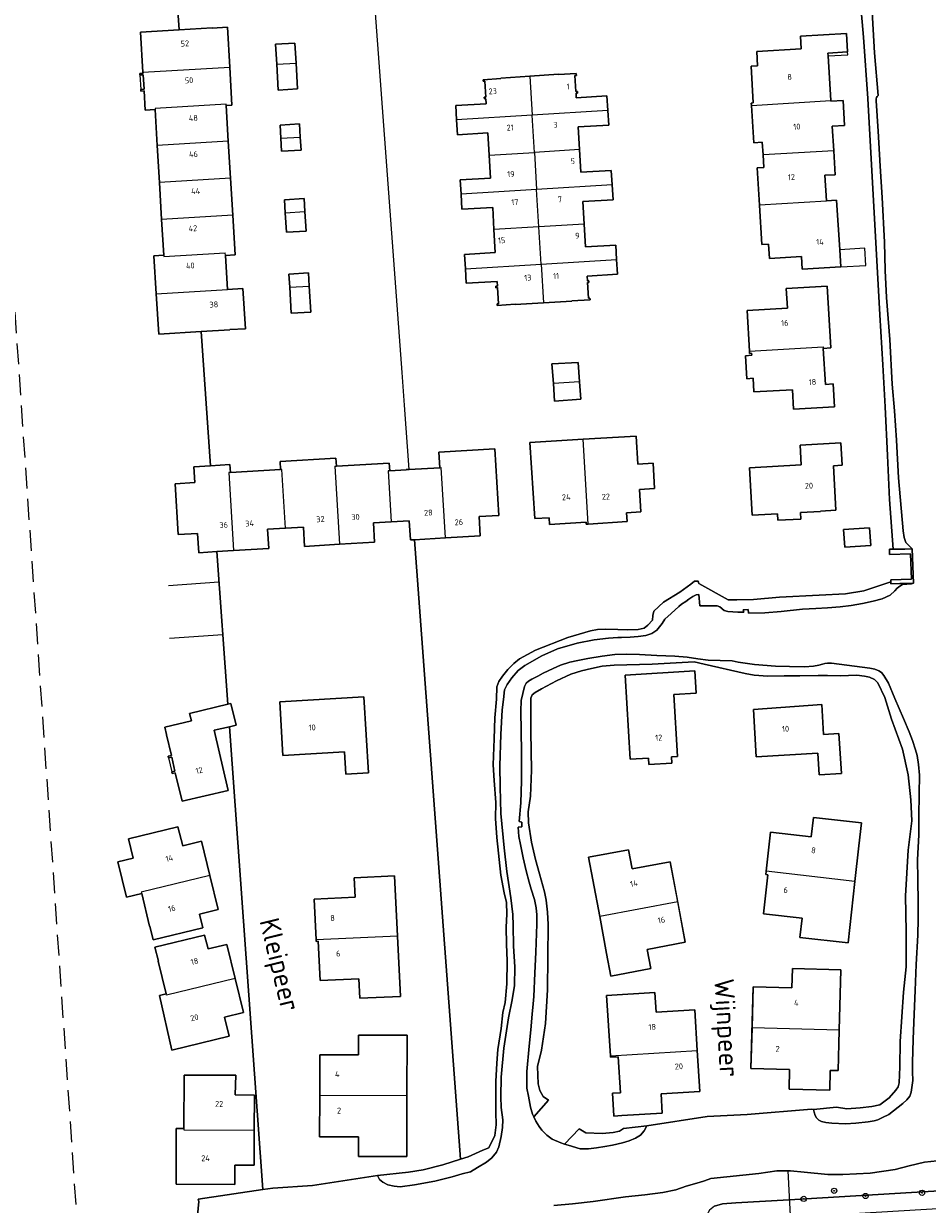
# Model space of a CAD drawing. Header units: metres. Extents: x 92650 to 117222, y 425801 to 461092.
# Tile 74 of 146: x 115171 to 115309, y 426640 to 426820. Entities that reach past the tile are written whole.
import ezdxf
from ezdxf.enums import TextEntityAlignment as Align

# ---------------------------------------------------------------- set-up
doc = ezdxf.new("R2010")
doc.units = ezdxf.units.M
doc.linetypes.add('DASHED', pattern=[19.05, 12.7, -6.35])
doc.layers.get('0').update_dxf_attribs({"color": 253, "linetype": 'CONTINUOUS', "lineweight": 15})
for name, color, linetype, lineweight in [('B-WE-GK-KADEMUUR-GV', 253, 'CONTINUOUS', 15), ('B-WE-GR-BOOM-S', 253, 'CONTINUOUS', 15), ('B-WE-GR-GRAS-GV', 253, 'CONTINUOUS', 15), ('B-WE-KW-KUNSTWERK_DUIKER-G', 253, 'CONTINUOUS', 15), ('B-WE-OG-BEBOUWING-GV', 253, 'CONTINUOUS', 15), ('B-WE-OG-BEBOUWING-T18', 253, 'CONTINUOUS', 15), ('B-WE-OG-BEBOUWING_LUIFEL-GV', 253, 'CONTINUOUS', 15), ('B-WE-OG-TERREIN_ERF-GV', 253, 'CONTINUOUS', 15), ('B-WE-OG-TERREIN_OEVER-GV', 253, 'CONTINUOUS', 15), ('B-WE-OG-TERREIN_ONBEGROEID_ZAND-GV', 253, 'CONTINUOUS', 15), ('B-WE-OG-TOPOGRAFIE-T18', 7, 'CONTINUOUS', 15), ('B-WE-OG-WATER_SLOOT-GV', 253, 'CONTINUOUS', 15), ('B-WE-OG-WEG-GV', 253, 'CONTINUOUS', 15), ('V-WE-OG-TERREIN_ONBEGROEID_ZAND-GV', 252, 'DASHED', 15)]:
    doc.layers.add(name, color=color, linetype=linetype, lineweight=lineweight)
doc.styles.add('NLCS-ISO', font='NLCS-ISO.ttf')
doc.styles.add('NLCS-ISO-M200-T18', font='NLCS-ISO.ttf', dxfattribs={"height": 0.36})

# ---------------------------------------------------------------- blocks, each defined once
blk = doc.blocks.new('SGR-BOOM_GBKN-SO')
at = {"linetype": 'ByBlock', "lineweight": 18}
h = blk.add_hatch(color=0, dxfattribs=at)
h.dxf.hatch_style = 1
edge = h.paths.add_edge_path()
edge.add_arc((0, 0), 0.25, 0, 360)
at = {"color": 0, "linetype": 'ByBlock', "lineweight": 18}
for radius in [2, 0.25]:
    blk.add_circle((0, 0), radius, dxfattribs=at)
at = {"color": 0, "linetype": 'ByBlock', "lineweight": 18, "style": 'NLCS-ISO'}
blk.add_attdef('SOORT', (2.5, 0), '', height=1.5, dxfattribs=at)

msp = doc.modelspace()

# ---------------------------------------------------------------- linework, layer by layer
at = {"layer": 'B-WE-GK-KADEMUUR-GV', "transparency": 33554687, "flags": 128}
msp.add_lwpolyline([(115303.75, 426735.09), (115303.76, 426734.76), (115305.146, 426734.801), (115306.379, 426734.838), (115307.206, 426734.862), (115307.035, 426740.094), (115306.945, 426740.093), (115305.93, 426740.088), (115304.12, 426740.079), (115303.56, 426740.076), (115303.579, 426739.255), (115306.758, 426739.326), (115306.921, 426735.496), (115303.741, 426735.402)], close=True, dxfattribs=at)
at = {"layer": 'B-WE-GR-GRAS-GV', "transparency": 33554687, "flags": 128}
for points in [[(115202.467, 426716.377), (115202.947, 426716.492), (115203.72, 426713.2), (115202.712, 426712.963), (115207.797, 426642.29), (115209.368, 426642.524), (115215.395, 426642.891), (115225.338, 426644.451), (115230.092, 426644.951), (115232.336, 426645.317), (115235.295, 426646.084), (115238.012, 426646.939), (115230.989, 426741.505), (115230.364, 426741.468), (115230.189, 426744.395), (115227.443, 426744.231), (115224.724, 426744.068), (115224.899, 426741.139), (115219.533, 426740.815), (115214.192, 426740.493), (115214.016, 426743.428), (115211.272, 426743.264), (115208.535, 426743.1), (115208.71, 426740.166), (115203.362, 426739.846), (115200.789, 426739.692)], [(115210.884, 426708.572), (115210.391, 426716.757), (115223.231, 426717.502), (115223.973, 426705.937), (115220.485, 426705.713), (115220.287, 426709.117)], [(115215.951, 426680.407), (115215.649, 426686.633), (115221.91, 426686.936), (115221.766, 426689.903), (115227.96, 426690.203), (115228.828, 426671.783), (115222.624, 426671.491), (115222.478, 426674.475), (115216.585, 426674.187), (115216.292, 426680.195), (115215.961, 426680.182)], [(115229.829, 426656.592), (115229.803, 426647.339), (115222.413, 426647.36), (115222.415, 426650.345), (115216.496, 426650.36), (115216.505, 426656.629), (115216.514, 426662.86), (115222.434, 426662.852), (115222.439, 426665.855), (115229.855, 426665.844)]]:
    msp.add_lwpolyline(points, close=True, dxfattribs=at)
at = {"layer": 'B-WE-GR-GRAS-GV', "transparency": 33554687, "elevation": -0.826, "flags": 128}
for points in [[(115193.408, 426734.529), (115201.121, 426735.084)], [(115193.574, 426726.474), (115201.698, 426727.059)]]:
    msp.add_lwpolyline(points, dxfattribs=at)
at = {"layer": 'B-WE-KW-KUNSTWERK_DUIKER-G', "transparency": 33554687, "flags": 128}
msp.add_lwpolyline([(115288.017, 426645.162), (115289.201, 426622.683)], dxfattribs=at)
at = {"layer": 'B-WE-OG-BEBOUWING-GV', "transparency": 33554687, "flags": 128}
for points in [[(115195.06, 426819.332), (115189.136, 426818.971), (115189.509, 426812.873), (115202.782, 426813.673), (115202.443, 426819.755), (115200.071, 426819.607), (115200.069, 426819.637)], [(115297.149, 426815.979), (115296.974, 426818.77), (115289.943, 426818.38), (115290.056, 426816.471), (115283.312, 426816.068), (115283.418, 426813.871), (115282.412, 426813.823), (115282.744, 426808.19), (115282.449, 426808.173), (115282.471, 426807.814), (115294.593, 426808.539), (115294.182, 426815.366), (115294.156, 426815.798)], [(115209.935, 426814.104), (115212.893, 426814.27), (115212.722, 426817.307), (115209.765, 426817.138)], [(115237.419, 426805.633), (115237.559, 426803.342), (115242.192, 426803.614), (115242.387, 426800.226), (115249.3, 426800.648), (115248.953, 426806.338)], [(115210.577, 426802.805), (115213.545, 426802.981), (115213.431, 426804.975), (115210.463, 426804.799)], [(115211.248, 426791.417), (115214.25, 426791.595), (115214.132, 426793.588), (115211.13, 426793.41)], [(115295.956, 426785.781), (115295.485, 426793.334), (115293.934, 426793.24), (115293.938, 426793.172), (115283.685, 426792.559), (115284.05, 426786.553), (115285.072, 426786.615), (115285.204, 426784.446), (115290.102, 426784.736), (115290.228, 426782.808), (115296.119, 426783.155)], [(115238.767, 426782.873), (115250.342, 426783.58), (115249.995, 426789.269), (115243.132, 426788.85), (115243.335, 426785.337), (115238.652, 426785.066)], [(115211.921, 426780.06), (115214.916, 426780.237), (115214.799, 426782.228), (115211.803, 426782.053)], [(115282.174, 426770.276), (115293.417, 426770.929), (115293.43, 426770.72), (115294.582, 426770.791), (115294.034, 426780.236), (115287.795, 426779.866), (115287.974, 426776.877), (115281.795, 426776.512)], [(115252.202, 426765.364), (115252.39, 426762.664), (115256.383, 426762.943), (115256.199, 426765.587)], [(115257.53, 426743.89), (115256.749, 426756.845), (115248.636, 426756.356), (115249.368, 426744.746), (115251.54, 426744.871), (115251.599, 426743.848), (115257.204, 426744.172), (115257.222, 426743.87)], [(115282.162, 426752.47), (115282.585, 426745.252), (115286.436, 426745.469), (115286.492, 426744.47), (115290.007, 426744.668), (115289.951, 426745.666), (115293.006, 426745.838), (115293.003, 426745.879), (115295.38, 426746.012), (115294.988, 426752.809), (115296.343, 426752.885), (115296.124, 426756.317), (115289.893, 426755.933), (115290.084, 426752.953)], [(115202.867, 426751.765), (115202.649, 426751.752), (115203.362, 426739.846), (115208.71, 426740.166), (115208.535, 426743.1), (115211.272, 426743.264), (115210.734, 426752.241), (115210.512, 426752.227)], [(115296.546, 426743.04), (115296.733, 426740.365), (115300.699, 426740.645), (115300.513, 426743.32)], [(115270.304, 426707.402), (115270.246, 426708.376), (115271.18, 426708.431), (115270.602, 426717.865), (115274.037, 426718.074), (115273.808, 426721.485), (115263.16, 426720.821), (115263.93, 426708.005), (115266.735, 426708.171), (115266.794, 426707.192)], [(115202.712, 426712.963), (115203.72, 426713.2), (115202.947, 426716.492), (115202.467, 426716.377), (115196.633, 426714.972), (115196.898, 426713.868), (115192.844, 426712.892), (115193.12, 426711.748), (115193.093, 426711.742), (115193.84, 426708.546), (115193.372, 426708.437), (115193.428, 426708.198), (115193.895, 426708.308), (115194.397, 426706.164), (115193.93, 426706.054), (115193.985, 426705.816), (115194.443, 426705.924), (115195.479, 426701.564), (115202.543, 426703.216), (115200.394, 426712.417)], [(115210.884, 426708.572), (115220.287, 426709.117), (115220.485, 426705.713), (115223.973, 426705.937), (115223.231, 426717.502), (115210.391, 426716.757)], [(115293.2, 426716.359), (115282.768, 426715.585), (115283.2, 426708.358), (115292.633, 426708.922), (115292.83, 426705.628), (115296.204, 426705.829), (115295.84, 426711.919), (115293.474, 426711.777)], [(115289.871, 426680.766), (115297.225, 426679.937), (115298.286, 426689.348), (115284.722, 426690.877), (115284.666, 426690.38), (115284.994, 426690.343), (115284.321, 426684.381), (115290.204, 426683.718)], [(115199.727, 426690.259), (115189.251, 426687.7), (115189.306, 426687.477), (115190.524, 426682.5), (115190.549, 426682.506), (115191.064, 426680.42), (115198.65, 426682.26), (115198.133, 426684.357), (115200.999, 426685.058)], [(115266.543, 426678.965), (115272.361, 426680.062), (115271.203, 426686.204), (115259.282, 426683.957), (115260.344, 426678.326), (115260.991, 426674.896), (115267.093, 426676.047)], [(115193.044, 426672.186), (115192.042, 426671.93), (115193.938, 426663.595), (115202.692, 426665.73), (115201.985, 426668.624), (115204.84, 426669.323), (115203.568, 426674.526), (115193.097, 426671.968)], [(115260.919, 426662.726), (115274.185, 426663.519), (115273.803, 426669.755), (115267.911, 426669.388), (115267.73, 426672.359), (115260.346, 426671.908)], [(115294.513, 426660.474), (115295.7, 426660.474), (115295.812, 426664.542), (115295.869, 426666.641), (115282.559, 426667.008), (115282.387, 426660.76), (115288.304, 426660.597), (115288.223, 426657.629), (115294.43, 426657.458)], [(115195.752, 426651.628), (115195.751, 426651.389), (115206.515, 426651.355), (115206.532, 426656.685), (115203.594, 426656.772), (115203.681, 426659.75), (115195.799, 426659.742)], [(115216.496, 426650.36), (115222.415, 426650.345), (115222.413, 426647.36), (115229.803, 426647.339), (115229.829, 426656.592), (115216.505, 426656.629)]]:
    msp.add_lwpolyline(points, close=True, dxfattribs=at)
for points in [[(115202.213, 426807.806), (115203.106, 426807.86), (115202.782, 426813.673)], [(115209.935, 426814.104), (115210.156, 426810.161), (115213.114, 426810.33), (115212.893, 426814.27)], [(115189.509, 426812.873), (115189.518, 426812.731), (115189.035, 426812.701), (115189.05, 426812.456), (115189.529, 426812.486), (115189.664, 426810.285), (115189.185, 426810.256), (115189.2, 426810.011), (115189.683, 426810.041), (115189.864, 426807.085), (115191.359, 426807.174)], [(115248.591, 426812.266), (115244.201, 426811.963), (115244.205, 426811.899), (115241.485, 426811.738), (115241.498, 426811.509), (115241.715, 426811.523), (115241.868, 426809.071), (115241.648, 426809.058), (115241.663, 426808.818), (115241.891, 426808.83), (115241.932, 426808.065), (115237.285, 426807.817), (115237.419, 426805.633)], [(115260.505, 426807.043), (115260.353, 426809.262), (115255.708, 426808.973), (115255.665, 426809.658), (115255.887, 426809.671), (115255.87, 426809.941), (115255.647, 426809.927), (115255.494, 426812.386), (115255.718, 426812.4), (115255.702, 426812.667), (115252.983, 426812.511), (115252.98, 426812.569), (115248.591, 426812.266), (115248.953, 426806.338)], [(115202.542, 426802.338), (115202.213, 426807.806), (115202.202, 426807.978), (115191.35, 426807.324), (115191.359, 426807.174), (115191.685, 426801.684)], [(115295.049, 426800.902), (115294.822, 426804.628), (115296.696, 426804.742), (115296.475, 426808.55), (115294.599, 426808.437), (115294.593, 426808.539)], [(115256.218, 426801.071), (115256.011, 426804.529), (115260.658, 426804.806), (115260.505, 426807.043), (115248.953, 426806.338)], [(115282.471, 426807.814), (115282.829, 426802.123), (115284.124, 426802.204), (115284.245, 426800.256)], [(115210.577, 426802.805), (115210.691, 426800.812), (115213.659, 426800.988), (115213.545, 426802.981)], [(115202.881, 426796.699), (115202.542, 426802.338), (115191.685, 426801.684), (115192.021, 426796.044)], [(115261.182, 426795.663), (115261.034, 426797.871), (115256.426, 426797.595), (115256.218, 426801.071), (115249.3, 426800.648), (115249.647, 426794.959)], [(115293.934, 426793.24), (115293.698, 426797.139), (115295.272, 426797.234), (115295.049, 426800.902), (115284.245, 426800.256), (115284.365, 426798.323), (115283.339, 426798.259), (115283.685, 426792.559)], [(115242.387, 426800.226), (115242.59, 426796.707), (115237.971, 426796.442), (115238.097, 426794.254)], [(115203.221, 426791.059), (115202.881, 426796.699), (115192.021, 426796.044), (115192.356, 426790.404)], [(115256.898, 426789.691), (115256.692, 426793.14), (115261.333, 426793.417), (115261.182, 426795.663), (115249.647, 426794.959)], [(115249.995, 426789.269), (115249.647, 426794.959), (115238.097, 426794.254), (115238.229, 426791.975), (115242.935, 426792.247), (115243.132, 426788.85)], [(115211.248, 426791.417), (115211.425, 426788.436), (115214.427, 426788.613), (115214.25, 426791.595)], [(115202.092, 426784.919), (115203.585, 426785.01), (115203.221, 426791.059), (115192.356, 426790.404), (115192.681, 426784.925), (115192.691, 426784.764), (115202.068, 426785.329)], [(115250.342, 426783.58), (115261.87, 426784.284), (115261.735, 426786.494), (115257.106, 426786.217), (115256.898, 426789.691), (115249.995, 426789.269)], [(115192.681, 426784.925), (115191.189, 426784.825), (115191.54, 426779.034), (115202.409, 426779.689), (115202.408, 426779.705), (115202.092, 426784.919), (115202.068, 426785.329)], [(115238.767, 426782.873), (115238.882, 426780.663), (115243.615, 426780.95), (115243.659, 426780.214), (115243.425, 426780.2), (115243.437, 426779.973), (115243.667, 426779.987), (115243.819, 426777.518), (115243.601, 426777.504), (115243.616, 426777.276), (115246.382, 426777.453), (115246.386, 426777.397), (115250.704, 426777.651)], [(115250.342, 426783.58), (115250.704, 426777.651), (115255.022, 426777.906), (115255.018, 426777.974), (115257.812, 426778.137), (115257.794, 426778.406), (115257.559, 426778.393), (115257.42, 426780.767), (115257.63, 426780.78), (115257.611, 426781.049), (115257.416, 426781.037), (115257.372, 426781.764), (115262.006, 426782.041), (115261.87, 426784.284)], [(115191.54, 426779.034), (115191.913, 426772.896), (115198.372, 426773.288), (115202.779, 426773.555), (115202.778, 426773.576), (115205.145, 426773.719), (115204.774, 426779.847), (115202.408, 426779.705)], [(115211.921, 426780.06), (115212.157, 426776.071), (115215.153, 426776.247), (115214.916, 426780.237)], [(115282.174, 426770.276), (115282.193, 426769.958), (115282.499, 426769.977), (115282.518, 426769.661), (115281.54, 426769.603), (115281.749, 426766.09), (115282.725, 426766.148), (115282.852, 426764.058), (115288.726, 426764.4), (115288.898, 426761.415), (115295.139, 426761.772), (115294.938, 426765.29), (115293.763, 426765.217), (115293.43, 426770.72)], [(115256.199, 426765.587), (115255.991, 426768.563), (115251.994, 426768.339), (115252.202, 426765.364)], [(115257.53, 426743.89), (115263.462, 426744.284), (115263.375, 426745.601), (115265.56, 426745.746), (115265.354, 426749.16), (115267.67, 426749.3), (115267.436, 426753.183), (115265.12, 426753.043), (115264.861, 426757.334), (115256.749, 426756.845)], [(115218.82, 426752.715), (115219.058, 426752.729), (115218.985, 426753.942), (115210.449, 426753.433), (115210.512, 426752.227)], [(115235.704, 426741.786), (115241.044, 426742.103), (115240.868, 426745.034), (115243.854, 426745.212), (115243.249, 426755.381), (115234.699, 426754.875), (115234.836, 426752.496), (115235.061, 426752.509)], [(115202.867, 426751.765), (115202.794, 426752.973), (115199.846, 426752.795), (115197.261, 426752.64), (115197.408, 426750.244), (115194.403, 426750.061), (115194.879, 426742.282), (115197.844, 426742.462), (115198.022, 426739.526), (115200.789, 426739.692), (115203.362, 426739.846)], [(115218.82, 426752.715), (115219.533, 426740.815), (115224.899, 426741.139), (115224.724, 426744.068), (115227.443, 426744.231)], [(115227.199, 426752.014), (115227.127, 426753.212), (115219.058, 426752.729)], [(115234.836, 426752.496), (115230.193, 426752.228), (115229.74, 426752.201), (115229.742, 426752.166), (115227.199, 426752.014), (115226.977, 426752.001), (115227.443, 426744.231), (115230.189, 426744.395), (115230.364, 426741.468), (115230.989, 426741.505), (115235.704, 426741.786), (115235.061, 426752.509)], [(115211.272, 426743.264), (115214.016, 426743.428), (115214.192, 426740.493), (115219.533, 426740.815)], [(115298.286, 426689.348), (115298.901, 426694.793), (115299.292, 426698.261), (115291.938, 426699.09), (115291.605, 426696.139), (115285.398, 426696.839), (115284.722, 426690.877)], [(115199.727, 426690.259), (115198.455, 426695.461), (115195.6, 426694.765), (115194.857, 426697.651), (115187.308, 426695.814), (115188.015, 426692.878), (115185.667, 426692.313), (115187.002, 426686.913), (115189.306, 426687.477)], [(115271.203, 426686.204), (115270.045, 426692.346), (115264.228, 426691.249), (115263.677, 426694.168), (115257.575, 426693.017), (115258.221, 426689.588), (115259.282, 426683.957)], [(115227.96, 426690.203), (115221.766, 426689.903), (115221.91, 426686.936), (115215.649, 426686.633), (115215.951, 426680.407)], [(115228.394, 426680.993), (115215.951, 426680.407), (115215.961, 426680.182), (115216.292, 426680.195), (115216.585, 426674.187), (115222.478, 426674.475), (115222.624, 426671.491), (115228.828, 426671.783), (115227.96, 426690.203)], [(115203.568, 426674.526), (115202.295, 426679.729), (115199.444, 426679.039), (115198.93, 426681.127), (115191.34, 426679.274), (115191.856, 426677.173), (115191.829, 426677.166), (115193.044, 426672.186)], [(115295.869, 426666.641), (115296.117, 426675.859), (115288.73, 426676.062), (115288.648, 426673.093), (115282.731, 426673.256), (115282.559, 426667.008)], [(115229.829, 426656.592), (115229.855, 426665.844), (115222.439, 426665.855), (115222.434, 426662.852), (115216.514, 426662.86), (115216.505, 426656.629)], [(115260.919, 426662.726), (115260.933, 426662.502), (115262.099, 426662.567), (115262.448, 426657.077), (115261.244, 426657.005), (115261.45, 426653.564), (115261.453, 426653.521), (115262.653, 426653.593), (115268.852, 426653.963), (115268.675, 426656.929), (115274.566, 426657.281), (115274.185, 426663.519)], [(115195.752, 426651.628), (115194.574, 426651.635), (115194.559, 426643.093), (115203.539, 426643.053), (115203.548, 426646.033), (115206.498, 426646.024), (115206.515, 426651.355)]]:
    msp.add_lwpolyline(points, dxfattribs=at)
at = {"layer": 'B-WE-OG-BEBOUWING_LUIFEL-GV', "transparency": 33554687, "flags": 128}
for points in [[(115294.182, 426815.366), (115297.176, 426815.546), (115297.149, 426815.979), (115294.156, 426815.798)], [(115189.05, 426812.456), (115189.185, 426810.256), (115189.664, 426810.285), (115189.529, 426812.486)], [(115295.956, 426785.781), (115296.119, 426783.155), (115299.931, 426783.38), (115299.776, 426786.019)], [(115193.93, 426706.054), (115194.397, 426706.164), (115193.895, 426708.308), (115193.428, 426708.198)]]:
    msp.add_lwpolyline(points, close=True, dxfattribs=at)
at = {"layer": 'B-WE-OG-TERREIN_ERF-GV', "transparency": 33554687, "flags": 128}
for points in [[(115194.8, 426822.939), (115195.06, 426819.332), (115200.069, 426819.637), (115200.071, 426819.607), (115202.443, 426819.755), (115202.782, 426813.673), (115203.106, 426807.86), (115202.213, 426807.806), (115202.542, 426802.338), (115202.881, 426796.699), (115203.221, 426791.059), (115203.585, 426785.01), (115202.092, 426784.919), (115202.408, 426779.705), (115204.774, 426779.847), (115205.145, 426773.719), (115202.778, 426773.576), (115202.779, 426773.555), (115198.372, 426773.288), (115199.846, 426752.795), (115202.794, 426752.973), (115202.867, 426751.765), (115210.512, 426752.227), (115210.449, 426753.433), (115218.985, 426753.942), (115219.058, 426752.729), (115227.127, 426753.212), (115227.199, 426752.014), (115229.742, 426752.166), (115229.74, 426752.201), (115230.193, 426752.228), (115229.465, 426762.034), (115229.095, 426767.01), (115224.811, 426824.704)], [(115230.193, 426752.228), (115234.836, 426752.496), (115234.699, 426754.875), (115243.249, 426755.381), (115243.854, 426745.212), (115240.868, 426745.034), (115241.044, 426742.103), (115235.704, 426741.786), (115230.989, 426741.505), (115238.012, 426646.939), (115239.17, 426647.303), (115241.437, 426648.308), (115242.326, 426648.679), (115243.24, 426650.541), (115243.475, 426652.169), (115243.44, 426654.088), (115243.405, 426655.422), (115243.4, 426658.795), (115243.595, 426661.589), (115243.725, 426663.678), (115244.21, 426666.903), (115244.482, 426669.329), (115244.819, 426670.831), (115245.085, 426673.691), (115245.154, 426677.206), (115245.034, 426679.753), (115245, 426682.335), (115245.097, 426684.334), (115245.025, 426686.102), (115244.708, 426687.614), (115244.198, 426690.297), (115243.557, 426696.03), (115243.383, 426698.937), (115243.442, 426701.371), (115243.14, 426704.732), (115243.032, 426707.157), (115243.162, 426711.095), (115243.25, 426714.29), (115243.531, 426717.18), (115243.563, 426719.044), (115243.877, 426719.882), (115244.453, 426720.66), (115245.235, 426721.68), (115246.158, 426722.621), (115247.038, 426723.305), (115249.477, 426724.622), (115254.408, 426726.572), (115257.864, 426727.6), (115258.949, 426727.776), (115260.22, 426727.841), (115262.057, 426727.799), (115263.497, 426727.772), (115265.164, 426727.805), (115266.061, 426728.023), (115266.638, 426728.441), (115267.33, 426729.201), (115267.382, 426729.916), (115267.554, 426730.591), (115269.038, 426731.986), (115271.536, 426733.473), (115273.196, 426734.733), (115273.755, 426735.152), (115274.333, 426735.157), (115274.451, 426734.833), (115278.907, 426732.33), (115280.245, 426732.341), (115282.792, 426732.376), (115286.775, 426732.729), (115292.82, 426733.05), (115296.84, 426733.238), (115299.645, 426733.713), (115303.75, 426735.09), (115303.741, 426735.402), (115306.921, 426735.496), (115306.758, 426739.326), (115303.579, 426739.255), (115303.56, 426740.076), (115304.12, 426740.079), (115303.566, 426747.654), (115303.24, 426754.348), (115302.884, 426761.789), (115302.562, 426768.225), (115302.097, 426775.814), (115300.264, 426808.881), (115299.602, 426818.227), (115299.157, 426823.456)], [(115311.813, 426646.755), (115308.931, 426646.494), (115306.569, 426645.917), (115304.412, 426645.36), (115300.584, 426644.818), (115296.435, 426644.606), (115294.132, 426644.577), (115290.505, 426644.938), (115288.42, 426645.17), (115286.374, 426645.128), (115283.606, 426644.758), (115276.28, 426643.998), (115275.302, 426643.614), (115274.501, 426643.361), (115272.498, 426642.824), (115270.923, 426642.259), (115268.935, 426641.841), (115266.175, 426641.48), (115263.243, 426641.167), (115258.263, 426640.445), (115255.117, 426640.103), (115252.27, 426639.877)], [(115276.844, 426639.761), (115278.042, 426640.134), (115280.064, 426640.261), (115288.249, 426640.746), (115349.399, 426644.366)]]:
    msp.add_lwpolyline(points, dxfattribs=at)
for points in [[(115282.471, 426807.814), (115282.449, 426808.173), (115282.744, 426808.19), (115282.412, 426813.823), (115283.418, 426813.871), (115283.312, 426816.068), (115290.056, 426816.471), (115289.943, 426818.38), (115296.974, 426818.77), (115297.149, 426815.979), (115294.156, 426815.798), (115294.182, 426815.366), (115294.593, 426808.539), (115294.599, 426808.437), (115296.475, 426808.55), (115296.696, 426804.742), (115294.822, 426804.628), (115295.049, 426800.902), (115295.272, 426797.234), (115293.698, 426797.139), (115293.934, 426793.24), (115295.485, 426793.334), (115295.956, 426785.781), (115296.119, 426783.155), (115290.228, 426782.808), (115290.102, 426784.736), (115285.204, 426784.446), (115285.072, 426786.615), (115284.05, 426786.553), (115283.685, 426792.559), (115283.339, 426798.259), (115284.365, 426798.323), (115284.245, 426800.256), (115284.124, 426802.204), (115282.829, 426802.123)], [(115209.935, 426814.104), (115209.765, 426817.138), (115212.722, 426817.307), (115212.893, 426814.27), (115213.114, 426810.33), (115210.156, 426810.161)], [(115237.419, 426805.633), (115237.285, 426807.817), (115241.932, 426808.065), (115241.891, 426808.83), (115241.663, 426808.818), (115241.648, 426809.058), (115241.868, 426809.071), (115241.715, 426811.523), (115241.498, 426811.509), (115241.485, 426811.738), (115244.205, 426811.899), (115244.201, 426811.963), (115248.591, 426812.266), (115252.98, 426812.569), (115252.983, 426812.511), (115255.702, 426812.667), (115255.718, 426812.4), (115255.494, 426812.386), (115255.647, 426809.927), (115255.87, 426809.941), (115255.887, 426809.671), (115255.665, 426809.658), (115255.708, 426808.973), (115260.353, 426809.262), (115260.505, 426807.043), (115260.658, 426804.806), (115256.011, 426804.529), (115256.218, 426801.071), (115256.426, 426797.595), (115261.034, 426797.871), (115261.182, 426795.663), (115261.333, 426793.417), (115256.692, 426793.14), (115256.898, 426789.691), (115257.106, 426786.217), (115261.735, 426786.494), (115261.87, 426784.284), (115262.006, 426782.041), (115257.372, 426781.764), (115257.416, 426781.037), (115257.611, 426781.049), (115257.63, 426780.78), (115257.42, 426780.767), (115257.559, 426778.393), (115257.794, 426778.406), (115257.812, 426778.137), (115255.018, 426777.974), (115255.022, 426777.906), (115250.704, 426777.651), (115246.386, 426777.397), (115246.382, 426777.453), (115243.616, 426777.276), (115243.601, 426777.504), (115243.819, 426777.518), (115243.667, 426779.987), (115243.437, 426779.973), (115243.425, 426780.2), (115243.659, 426780.214), (115243.615, 426780.95), (115238.882, 426780.663), (115238.767, 426782.873), (115238.652, 426785.066), (115243.335, 426785.337), (115243.132, 426788.85), (115242.935, 426792.247), (115238.229, 426791.975), (115238.097, 426794.254), (115237.971, 426796.442), (115242.59, 426796.707), (115242.387, 426800.226), (115242.192, 426803.614), (115237.559, 426803.342)], [(115210.577, 426802.805), (115210.463, 426804.799), (115213.431, 426804.975), (115213.545, 426802.981), (115213.659, 426800.988), (115210.691, 426800.812)], [(115211.248, 426791.417), (115211.13, 426793.41), (115214.132, 426793.588), (115214.25, 426791.595), (115214.427, 426788.613), (115211.425, 426788.436)], [(115214.916, 426780.237), (115215.153, 426776.247), (115212.157, 426776.071), (115211.921, 426780.06), (115211.803, 426782.053), (115214.799, 426782.228)], [(115293.43, 426770.72), (115293.763, 426765.217), (115294.938, 426765.29), (115295.139, 426761.772), (115288.898, 426761.415), (115288.726, 426764.4), (115282.852, 426764.058), (115282.725, 426766.148), (115281.749, 426766.09), (115281.54, 426769.603), (115282.518, 426769.661), (115282.499, 426769.977), (115282.193, 426769.958), (115282.174, 426770.276), (115281.795, 426776.512), (115287.974, 426776.877), (115287.795, 426779.866), (115294.034, 426780.236), (115294.582, 426770.791)], [(115252.202, 426765.364), (115251.994, 426768.339), (115255.991, 426768.563), (115256.199, 426765.587), (115256.383, 426762.943), (115252.39, 426762.664)], [(115257.53, 426743.89), (115257.222, 426743.87), (115257.204, 426744.172), (115251.599, 426743.848), (115251.54, 426744.871), (115249.368, 426744.746), (115248.636, 426756.356), (115256.749, 426756.845), (115264.861, 426757.334), (115265.12, 426753.043), (115267.436, 426753.183), (115267.67, 426749.3), (115265.354, 426749.16), (115265.56, 426745.746), (115263.375, 426745.601), (115263.462, 426744.284)], [(115282.162, 426752.47), (115290.084, 426752.953), (115289.893, 426755.933), (115296.124, 426756.317), (115296.343, 426752.885), (115294.988, 426752.809), (115295.38, 426746.012), (115293.003, 426745.879), (115293.006, 426745.838), (115289.951, 426745.666), (115290.007, 426744.668), (115286.492, 426744.47), (115286.436, 426745.469), (115282.585, 426745.252)], [(115296.546, 426743.04), (115300.513, 426743.32), (115300.699, 426740.645), (115296.733, 426740.365)], [(115249.243, 426653.382), (115249.545, 426652.726), (115250.027, 426651.931), (115250.455, 426651.342), (115251.207, 426650.596), (115252.041, 426650.009), (115253.347, 426649.404), (115253.887, 426649.238), (115256.161, 426651.568), (115257.162, 426650.962), (115259.643, 426650.856), (115261.341, 426651.028), (115262.293, 426651.182), (115262.898, 426651.592), (115266.496, 426652.041), (115275.729, 426653.462), (115281.837, 426653.768), (115291.65, 426654.567), (115291.944, 426654.524), (115295.454, 426654.895), (115297.048, 426654.592), (115299.06, 426654.78), (115300.847, 426654.969), (115302.081, 426655.209), (115303.513, 426656.315), (115304.545, 426657.488), (115304.862, 426657.952), (115305.021, 426658.591), (115305.131, 426661.047), (115305.195, 426664.889), (115305.688, 426672.426), (115306.099, 426676.315), (115306.09, 426681.696), (115305.989, 426687.152), (115306.405, 426694.11), (115306.995, 426698.593), (115306.798, 426701.793), (115306.427, 426705.625), (115305.527, 426709.521), (115303.854, 426714.106), (115302.852, 426717.409), (115301.766, 426719.651), (115301.26, 426720.146), (115300.488, 426720.507), (115299.746, 426720.663), (115298.567, 426720.809), (115296.013, 426720.724), (115294.067, 426720.75), (115292.647, 426720.775), (115289.868, 426720.717), (115287.486, 426720.706), (115284.988, 426720.693), (115282.897, 426720.844), (115281.524, 426721.062), (115275.27, 426722.517), (115273.714, 426722.845), (115267.292, 426722.511), (115261.495, 426722.329), (115259.646, 426722.183), (115258.028, 426721.835), (115256.522, 426721.471), (115254.888, 426720.991), (115252.693, 426719.981), (115250.418, 426718.753), (115249.406, 426718.175), (115248.973, 426717.817), (115248.75, 426717.294), (115248.765, 426712.171), (115248.845, 426706.324), (115248.721, 426702.344), (115248.363, 426699.948), (115248.429, 426698.304), (115248.865, 426695.334), (115249.462, 426692.706), (115250.077, 426690.485), (115250.849, 426687.759), (115251.127, 426686.458), (115251.298, 426684.641), (115251.404, 426682.779), (115251.325, 426672.801), (115251.009, 426667.634), (115250.412, 426663.587), (115249.802, 426661.086), (115249.886, 426658.454), (115250.136, 426657.411), (115250.631, 426656.513), (115251.483, 426655.943)], [(115270.304, 426707.402), (115266.794, 426707.192), (115266.735, 426708.171), (115263.93, 426708.005), (115263.16, 426720.821), (115273.808, 426721.485), (115274.037, 426718.074), (115270.602, 426717.865), (115271.18, 426708.431), (115270.246, 426708.376)], [(115293.2, 426716.359), (115293.474, 426711.777), (115295.84, 426711.919), (115296.204, 426705.829), (115292.83, 426705.628), (115292.633, 426708.922), (115283.2, 426708.358), (115282.768, 426715.585)], [(115298.286, 426689.348), (115297.225, 426679.937), (115289.871, 426680.766), (115290.204, 426683.718), (115284.321, 426684.381), (115284.994, 426690.343), (115284.666, 426690.38), (115284.722, 426690.877), (115285.398, 426696.839), (115291.605, 426696.139), (115291.938, 426699.09), (115299.292, 426698.261), (115298.901, 426694.793)], [(115259.282, 426683.957), (115258.221, 426689.588), (115257.575, 426693.017), (115263.677, 426694.168), (115264.228, 426691.249), (115270.045, 426692.346), (115272.361, 426680.062), (115266.543, 426678.965), (115267.093, 426676.047), (115260.991, 426674.896), (115260.344, 426678.326)], [(115295.869, 426666.641), (115295.812, 426664.542), (115295.7, 426660.474), (115294.513, 426660.474), (115294.43, 426657.458), (115288.223, 426657.629), (115288.304, 426660.597), (115282.387, 426660.76), (115282.731, 426673.256), (115288.648, 426673.093), (115288.73, 426676.062), (115296.117, 426675.859)], [(115260.919, 426662.726), (115260.346, 426671.908), (115267.73, 426672.359), (115267.911, 426669.388), (115273.803, 426669.755), (115274.185, 426663.519), (115274.566, 426657.281), (115268.675, 426656.929), (115268.852, 426653.963), (115262.653, 426653.593), (115261.453, 426653.521), (115261.45, 426653.564), (115261.244, 426657.005), (115262.448, 426657.077), (115262.099, 426662.567), (115260.933, 426662.502)]]:
    msp.add_lwpolyline(points, close=True, dxfattribs=at)
at = {"layer": 'B-WE-OG-TERREIN_OEVER-GV', "transparency": 33554687, "flags": 128}
msp.add_lwpolyline([(115299.157, 426823.456), (115299.602, 426818.227), (115300.264, 426808.881), (115302.097, 426775.814), (115302.562, 426768.225), (115302.884, 426761.789), (115303.24, 426754.348), (115303.566, 426747.654), (115304.12, 426740.079), (115305.93, 426740.088), (115306.945, 426740.093), (115307.035, 426740.094), (115306.072, 426741.101), (115305.784, 426741.868), (115305.667, 426742.84), (115304.923, 426750.946), (115304.622, 426756.722), (115304.317, 426761.161), (115303.994, 426765.244), (115303.591, 426772.08), (115303.123, 426778.483), (115302.902, 426782.597), (115302.807, 426786.954), (115302.447, 426793.756), (115302.158, 426798.515), (115301.816, 426803.878), (115301.52, 426808.491), (115301.521, 426808.82), (115301.58, 426808.996), (115301.69, 426809.172), (115301.851, 426809.349), (115301.294, 426815.852), (115300.623, 426827.485)], dxfattribs=at)
for points in [[(115307.206, 426734.862), (115306.379, 426734.838), (115305.146, 426734.801), (115303.76, 426734.76), (115303.75, 426735.09), (115299.645, 426733.713), (115296.84, 426733.238), (115292.82, 426733.05), (115286.775, 426732.729), (115282.792, 426732.376), (115280.245, 426732.341), (115278.907, 426732.33), (115274.451, 426734.833), (115274.333, 426735.157), (115273.755, 426735.152), (115273.196, 426734.733), (115271.536, 426733.473), (115269.038, 426731.986), (115267.554, 426730.591), (115267.382, 426729.916), (115267.33, 426729.201), (115266.638, 426728.441), (115266.061, 426728.023), (115265.164, 426727.805), (115263.497, 426727.772), (115262.057, 426727.799), (115260.22, 426727.841), (115258.949, 426727.776), (115257.864, 426727.6), (115254.408, 426726.572), (115249.477, 426724.622), (115247.038, 426723.305), (115246.158, 426722.621), (115245.235, 426721.68), (115244.453, 426720.66), (115243.877, 426719.882), (115243.563, 426719.044), (115243.531, 426717.18), (115243.25, 426714.29), (115243.162, 426711.095), (115243.032, 426707.157), (115243.14, 426704.732), (115243.442, 426701.371), (115243.383, 426698.937), (115243.557, 426696.03), (115244.198, 426690.297), (115244.708, 426687.614), (115245.025, 426686.102), (115245.097, 426684.334), (115245, 426682.335), (115245.034, 426679.753), (115245.154, 426677.206), (115245.085, 426673.691), (115244.819, 426670.831), (115244.482, 426669.329), (115244.21, 426666.903), (115243.725, 426663.678), (115243.595, 426661.589), (115243.4, 426658.795), (115243.405, 426655.422), (115243.44, 426654.088), (115243.475, 426652.169), (115243.24, 426650.541), (115242.326, 426648.679), (115241.437, 426648.308), (115239.17, 426647.303), (115238.012, 426646.939), (115235.295, 426646.084), (115232.336, 426645.317), (115230.092, 426644.951), (115225.338, 426644.451), (115225.619, 426643.85), (115226.175, 426643.421), (115226.924, 426642.997), (115227.869, 426642.804), (115228.785, 426642.716), (115231.014, 426642.996), (115234.098, 426643.559), (115236.738, 426644.211), (115238.279, 426644.689), (115239.531, 426645.024), (115240.62, 426645.64), (115241.989, 426646.476), (115242.82, 426647.157), (115243.506, 426647.992), (115243.85, 426648.819), (115244.211, 426650.411), (115244.444, 426651.782), (115244.462, 426652.954), (115244.212, 426654.799), (115244.181, 426656.448), (115244.227, 426659.452), (115244.648, 426663.895), (115245.369, 426668.52), (115245.914, 426671.251), (115246.245, 426673.465), (115246.335, 426676.276), (115246.138, 426679.436), (115246.065, 426682.606), (115246.007, 426684.268), (115245.689, 426686.81), (115245.074, 426690.844), (115244.688, 426694.459), (115244.156, 426699.717), (115244.091, 426703.771), (115244.016, 426706.977), (115244.193, 426711.756), (115244.378, 426715.557), (115244.579, 426717.136), (115244.739, 426718.585), (115245.145, 426719.393), (115245.848, 426720.394), (115246.828, 426721.539), (115247.824, 426722.317), (115250.429, 426723.765), (115252.828, 426724.835), (115255.864, 426725.703), (115258.434, 426726.202), (115260.606, 426726.49), (115262.064, 426726.574), (115262.64, 426726.578), (115263.925, 426726.653), (115265.153, 426726.734), (115266.331, 426726.879), (115267.27, 426727.173), (115268, 426727.721), (115268.83, 426728.691), (115269.249, 426729.354), (115270.199, 426730.224), (115271.399, 426731.332), (115271.785, 426731.661), (115272.437, 426732.095), (115272.896, 426732.434), (115273.523, 426732.842), (115274.017, 426733.077), (115274.434, 426733.131), (115274.575, 426731.41), (115277.226, 426731.418), (115277.655, 426731.278), (115278.326, 426730.701), (115278.886, 426730.556), (115280.378, 426730.456), (115281.291, 426730.433), (115281.222, 426730.809), (115281.972, 426730.839), (115282.012, 426730.291), (115284.494, 426730.326), (115287.017, 426730.56), (115290.27, 426730.918), (115292.284, 426731.011), (115294.076, 426731.106), (115296.005, 426731.265), (115297.688, 426731.48), (115299.415, 426731.772), (115301.08, 426732.108), (115302.439, 426732.468), (115303.655, 426733.039), (115304.365, 426733.705), (115304.715, 426734.102), (115305.158, 426734.426), (115305.572, 426734.687), (115306.922, 426734.772)], [(115249.243, 426653.382), (115251.483, 426655.943), (115250.631, 426656.513), (115250.136, 426657.411), (115249.886, 426658.454), (115249.802, 426661.086), (115250.412, 426663.587), (115251.009, 426667.634), (115251.325, 426672.801), (115251.404, 426682.779), (115251.298, 426684.641), (115251.127, 426686.458), (115250.849, 426687.759), (115250.077, 426690.485), (115249.462, 426692.706), (115248.865, 426695.334), (115248.429, 426698.304), (115248.363, 426699.948), (115248.721, 426702.344), (115248.845, 426706.324), (115248.765, 426712.171), (115248.75, 426717.294), (115248.973, 426717.817), (115249.406, 426718.175), (115250.418, 426718.753), (115252.693, 426719.981), (115254.888, 426720.991), (115256.522, 426721.471), (115258.028, 426721.835), (115259.646, 426722.183), (115261.495, 426722.329), (115267.292, 426722.511), (115273.714, 426722.845), (115275.27, 426722.517), (115281.524, 426721.062), (115282.897, 426720.844), (115284.988, 426720.693), (115287.486, 426720.706), (115289.868, 426720.717), (115292.647, 426720.775), (115294.067, 426720.75), (115296.013, 426720.724), (115298.567, 426720.809), (115299.746, 426720.663), (115300.488, 426720.507), (115301.26, 426720.146), (115301.766, 426719.651), (115302.852, 426717.409), (115303.854, 426714.106), (115305.527, 426709.521), (115306.427, 426705.625), (115306.798, 426701.793), (115306.995, 426698.593), (115306.405, 426694.11), (115305.989, 426687.152), (115306.09, 426681.696), (115306.099, 426676.315), (115305.688, 426672.426), (115305.195, 426664.889), (115305.131, 426661.047), (115305.021, 426658.591), (115304.862, 426657.952), (115304.545, 426657.488), (115303.513, 426656.315), (115302.081, 426655.209), (115300.847, 426654.969), (115299.06, 426654.78), (115297.048, 426654.592), (115295.454, 426654.895), (115291.944, 426654.524), (115292.032, 426654.133), (115292.19, 426653.618), (115292.424, 426653.219), (115292.758, 426652.912), (115293.194, 426652.698), (115293.846, 426652.527), (115294.767, 426652.413), (115296.843, 426652.352), (115298.408, 426652.44), (115300.323, 426652.632), (115301.239, 426652.762), (115301.805, 426652.962), (115302.511, 426653.28), (115303.482, 426653.771), (115305.621, 426655.407), (115306.218, 426655.967), (115306.648, 426656.536), (115306.884, 426657.177), (115306.989, 426657.892), (115307.131, 426658.961), (115307.082, 426660.251), (115307.052, 426661.811), (115307.113, 426663.347), (115307.171, 426665.249), (115307.308, 426669.048), (115307.467, 426672.699), (115307.658, 426676.659), (115307.875, 426681.121), (115307.965, 426683.634), (115307.921, 426686.06), (115307.908, 426689.688), (115307.853, 426692.615), (115308.033, 426696.447), (115308.026, 426699.266), (115308.087, 426702.709), (115308.15, 426705.549), (115307.99, 426707.17), (115307.771, 426708.584), (115307.539, 426709.433), (115307.082, 426710.874), (115306.557, 426712.165), (115305.72, 426714.22), (115304.403, 426717.284), (115303.399, 426719.599), (115302.697, 426720.77), (115302.333, 426721.244), (115301.948, 426721.511), (115301.307, 426721.746), (115300.565, 426721.89), (115294.677, 426722.678), (115294.093, 426722.671), (115293.69, 426722.603), (115293.339, 426722.512), (115292.771, 426722.338), (115291.934, 426722.184), (115290.581, 426722.107), (115288.261, 426722.163), (115286.122, 426722.184), (115282.925, 426722.437), (115280.444, 426722.81), (115279.537, 426723.006), (115275.846, 426723.098), (115274.263, 426723.34), (115272.639, 426723.552), (115270.758, 426723.73), (115268.037, 426723.845), (115265.372, 426723.976), (115263.309, 426724.035), (115261.577, 426723.959), (115259.677, 426723.708), (115257.48, 426723.379), (115255.953, 426723.065), (115254.718, 426722.822), (115253.322, 426722.369), (115252.171, 426721.85), (115250.668, 426721.123), (115249.816, 426720.668), (115248.905, 426720.24), (115248.392, 426719.907), (115248.035, 426719.592), (115247.797, 426719.094), (115247.53, 426718.01), (115247.284, 426716.934), (115247.257, 426715.314), (115247.276, 426712.339), (115247.325, 426709.029), (115247.326, 426704.677), (115247.253, 426701.343), (115246.978, 426698.468), (115247.414, 426698.4), (115247.367, 426697.664), (115246.804, 426697.644), (115246.909, 426696.19), (115247.201, 426694.977), (115247.576, 426692.959), (115248.072, 426690.966), (115248.512, 426689.235), (115248.829, 426688.179), (115249.302, 426686.57), (115249.595, 426685.286), (115249.67, 426684.224), (115249.667, 426682.819), (115249.538, 426678.52), (115249.356, 426675.305), (115249.217, 426671.77), (115249.101, 426670.64), (115248.944, 426669.074), (115248.758, 426666.657), (115248.502, 426664.168), (115248.156, 426660.3), (115248.129, 426659.015), (115248.164, 426657.796), (115248.422, 426656.532), (115248.724, 426654.876), (115249.042, 426653.821)], [(115266.496, 426652.041), (115262.898, 426651.592), (115262.293, 426651.182), (115261.341, 426651.028), (115259.643, 426650.856), (115257.162, 426650.962), (115256.161, 426651.568), (115253.887, 426649.238), (115254.489, 426649.052), (115256.286, 426648.495), (115257.563, 426648.531), (115258.808, 426648.667), (115260.094, 426648.89), (115261.254, 426649.052), (115262.751, 426649.408), (115263.806, 426649.754), (115264.732, 426650.125), (115265.499, 426650.606), (115266.062, 426651.24)]]:
    msp.add_lwpolyline(points, close=True, dxfattribs=at)
at = {"layer": 'B-WE-OG-TERREIN_ONBEGROEID_ZAND-GV', "transparency": 33554687, "flags": 128}
msp.add_lwpolyline([(115197.847, 426638.321), (115198.043, 426640.456), (115197.96, 426640.823), (115207.797, 426642.29), (115202.712, 426712.963), (115200.394, 426712.417), (115202.543, 426703.216), (115195.479, 426701.564), (115194.443, 426705.924), (115193.985, 426705.816), (115193.93, 426706.054), (115194.397, 426706.164), (115193.895, 426708.308), (115193.428, 426708.198), (115193.372, 426708.437), (115193.84, 426708.546), (115193.093, 426711.742), (115193.12, 426711.748), (115192.844, 426712.892), (115196.898, 426713.868), (115196.633, 426714.972), (115202.467, 426716.377), (115200.789, 426739.692), (115198.022, 426739.526), (115197.844, 426742.462), (115194.879, 426742.282), (115194.403, 426750.061), (115197.408, 426750.244), (115197.261, 426752.64), (115199.846, 426752.795), (115198.372, 426773.288), (115191.913, 426772.896), (115191.54, 426779.034), (115191.189, 426784.825), (115192.681, 426784.925), (115192.356, 426790.404), (115192.021, 426796.044), (115191.685, 426801.684), (115191.359, 426807.174), (115189.864, 426807.085), (115189.683, 426810.041), (115189.2, 426810.011), (115189.185, 426810.256), (115189.664, 426810.285), (115189.529, 426812.486), (115189.05, 426812.456), (115189.035, 426812.701), (115189.518, 426812.731), (115189.509, 426812.873), (115189.136, 426818.971), (115195.06, 426819.332), (115194.8, 426822.939)], dxfattribs=at)
for points in [[(115189.306, 426687.477), (115187.002, 426686.913), (115185.667, 426692.313), (115188.015, 426692.878), (115187.308, 426695.814), (115194.857, 426697.651), (115195.6, 426694.765), (115198.455, 426695.461), (115199.727, 426690.259), (115200.999, 426685.058), (115198.133, 426684.357), (115198.65, 426682.26), (115191.064, 426680.42), (115190.549, 426682.506), (115190.524, 426682.5)], [(115193.044, 426672.186), (115191.829, 426677.166), (115191.856, 426677.173), (115191.34, 426679.274), (115198.93, 426681.127), (115199.444, 426679.039), (115202.295, 426679.729), (115203.568, 426674.526), (115204.84, 426669.323), (115201.985, 426668.624), (115202.692, 426665.73), (115193.938, 426663.595), (115192.042, 426671.93)], [(115206.515, 426651.355), (115206.498, 426646.024), (115203.548, 426646.033), (115203.539, 426643.053), (115194.559, 426643.093), (115194.574, 426651.635), (115195.752, 426651.628), (115195.799, 426659.742), (115203.681, 426659.75), (115203.594, 426656.772), (115206.532, 426656.685)]]:
    msp.add_lwpolyline(points, close=True, dxfattribs=at)
at = {"layer": 'B-WE-OG-WATER_SLOOT-GV', "transparency": 33554687, "flags": 128}
for points in [[(115300.623, 426827.485), (115301.294, 426815.852), (115301.851, 426809.349), (115301.69, 426809.172), (115301.58, 426808.996), (115301.521, 426808.82), (115301.52, 426808.491), (115301.816, 426803.878), (115302.158, 426798.515), (115302.447, 426793.756), (115302.807, 426786.954), (115302.902, 426782.597), (115303.123, 426778.483), (115303.591, 426772.08), (115303.994, 426765.244), (115304.317, 426761.161), (115304.622, 426756.722), (115304.923, 426750.946), (115305.667, 426742.84), (115305.784, 426741.868), (115306.072, 426741.101), (115307.035, 426740.094), (115307.206, 426734.862), (115306.922, 426734.772), (115305.572, 426734.687), (115305.158, 426734.426), (115304.715, 426734.102), (115304.365, 426733.705), (115303.655, 426733.039), (115302.439, 426732.468), (115301.08, 426732.108), (115299.415, 426731.772), (115297.688, 426731.48), (115296.005, 426731.265), (115294.076, 426731.106), (115292.284, 426731.011), (115290.27, 426730.918), (115287.017, 426730.56), (115284.494, 426730.326), (115282.012, 426730.291), (115281.972, 426730.839), (115281.222, 426730.809), (115281.291, 426730.433), (115280.378, 426730.456), (115278.886, 426730.556), (115278.326, 426730.701), (115277.655, 426731.278), (115277.226, 426731.418), (115274.575, 426731.41), (115274.434, 426733.131), (115274.017, 426733.077), (115273.523, 426732.842), (115272.896, 426732.434), (115272.437, 426732.095), (115271.785, 426731.661), (115271.399, 426731.332), (115270.199, 426730.224), (115269.249, 426729.354), (115268.83, 426728.691), (115268, 426727.721), (115267.27, 426727.173), (115266.331, 426726.879), (115265.153, 426726.734), (115263.925, 426726.653), (115262.64, 426726.578), (115262.064, 426726.574), (115260.606, 426726.49), (115258.434, 426726.202), (115255.864, 426725.703), (115252.828, 426724.835), (115250.429, 426723.765), (115247.824, 426722.317), (115246.828, 426721.539), (115245.848, 426720.394), (115245.145, 426719.393), (115244.739, 426718.585), (115244.579, 426717.136), (115244.378, 426715.557), (115244.193, 426711.756), (115244.016, 426706.977), (115244.091, 426703.771), (115244.156, 426699.717), (115244.688, 426694.459), (115245.074, 426690.844), (115245.689, 426686.81), (115246.007, 426684.268), (115246.065, 426682.606), (115246.138, 426679.436), (115246.335, 426676.276), (115246.245, 426673.465), (115245.914, 426671.251), (115245.369, 426668.52), (115244.648, 426663.895), (115244.227, 426659.452), (115244.181, 426656.448), (115244.212, 426654.799), (115244.462, 426652.954), (115244.444, 426651.782), (115244.211, 426650.411), (115243.85, 426648.819), (115243.506, 426647.992), (115242.82, 426647.157), (115241.989, 426646.476), (115240.62, 426645.64), (115239.531, 426645.024), (115238.279, 426644.689), (115236.738, 426644.211), (115234.098, 426643.559), (115231.014, 426642.996), (115228.785, 426642.716), (115227.869, 426642.804), (115226.924, 426642.997), (115226.175, 426643.421), (115225.619, 426643.85), (115225.338, 426644.451), (115215.395, 426642.891), (115209.368, 426642.524), (115207.797, 426642.29), (115197.96, 426640.823), (115198.043, 426640.456), (115197.847, 426638.321)], [(115252.27, 426639.877), (115255.117, 426640.103), (115258.263, 426640.445), (115263.243, 426641.167), (115266.175, 426641.48), (115268.935, 426641.841), (115270.923, 426642.259), (115272.498, 426642.824), (115274.501, 426643.361), (115275.302, 426643.614), (115276.28, 426643.998), (115283.606, 426644.758), (115286.374, 426645.128), (115288.42, 426645.17), (115290.505, 426644.938), (115294.132, 426644.577), (115296.435, 426644.606), (115300.584, 426644.818), (115304.412, 426645.36), (115306.569, 426645.917), (115308.931, 426646.494), (115311.813, 426646.755)]]:
    msp.add_lwpolyline(points, dxfattribs=at)
msp.add_lwpolyline([(115249.243, 426653.382), (115249.042, 426653.821), (115248.724, 426654.876), (115248.422, 426656.532), (115248.164, 426657.796), (115248.129, 426659.015), (115248.156, 426660.3), (115248.502, 426664.168), (115248.758, 426666.657), (115248.944, 426669.074), (115249.101, 426670.64), (115249.217, 426671.77), (115249.356, 426675.305), (115249.538, 426678.52), (115249.667, 426682.819), (115249.67, 426684.224), (115249.595, 426685.286), (115249.302, 426686.57), (115248.829, 426688.179), (115248.512, 426689.235), (115248.072, 426690.966), (115247.576, 426692.959), (115247.201, 426694.977), (115246.909, 426696.19), (115246.804, 426697.644), (115247.367, 426697.664), (115247.414, 426698.4), (115246.978, 426698.468), (115247.253, 426701.343), (115247.326, 426704.677), (115247.325, 426709.029), (115247.276, 426712.339), (115247.257, 426715.314), (115247.284, 426716.934), (115247.53, 426718.01), (115247.797, 426719.094), (115248.035, 426719.592), (115248.392, 426719.907), (115248.905, 426720.24), (115249.816, 426720.668), (115250.668, 426721.123), (115252.171, 426721.85), (115253.322, 426722.369), (115254.718, 426722.822), (115255.953, 426723.065), (115257.48, 426723.379), (115259.677, 426723.708), (115261.577, 426723.959), (115263.309, 426724.035), (115265.372, 426723.976), (115268.037, 426723.845), (115270.758, 426723.73), (115272.639, 426723.552), (115274.263, 426723.34), (115275.846, 426723.098), (115279.537, 426723.006), (115280.444, 426722.81), (115282.925, 426722.437), (115286.122, 426722.184), (115288.261, 426722.163), (115290.581, 426722.107), (115291.934, 426722.184), (115292.771, 426722.338), (115293.339, 426722.512), (115293.69, 426722.603), (115294.093, 426722.671), (115294.677, 426722.678), (115300.565, 426721.89), (115301.307, 426721.746), (115301.948, 426721.511), (115302.333, 426721.244), (115302.697, 426720.77), (115303.399, 426719.599), (115304.403, 426717.284), (115305.72, 426714.22), (115306.557, 426712.165), (115307.082, 426710.874), (115307.539, 426709.433), (115307.771, 426708.584), (115307.99, 426707.17), (115308.15, 426705.549), (115308.087, 426702.709), (115308.026, 426699.266), (115308.033, 426696.447), (115307.853, 426692.615), (115307.908, 426689.688), (115307.921, 426686.06), (115307.965, 426683.634), (115307.875, 426681.121), (115307.658, 426676.659), (115307.467, 426672.699), (115307.308, 426669.048), (115307.171, 426665.249), (115307.113, 426663.347), (115307.052, 426661.811), (115307.082, 426660.251), (115307.131, 426658.961), (115306.989, 426657.892), (115306.884, 426657.177), (115306.648, 426656.536), (115306.218, 426655.967), (115305.621, 426655.407), (115303.482, 426653.771), (115302.511, 426653.28), (115301.805, 426652.962), (115301.239, 426652.762), (115300.323, 426652.632), (115298.408, 426652.44), (115296.843, 426652.352), (115294.767, 426652.413), (115293.846, 426652.527), (115293.194, 426652.698), (115292.758, 426652.912), (115292.424, 426653.219), (115292.19, 426653.618), (115292.032, 426654.133), (115291.944, 426654.524), (115291.65, 426654.567), (115281.837, 426653.768), (115275.729, 426653.462), (115266.496, 426652.041), (115266.062, 426651.24), (115265.499, 426650.606), (115264.732, 426650.125), (115263.806, 426649.754), (115262.751, 426649.408), (115261.254, 426649.052), (115260.094, 426648.89), (115258.808, 426648.667), (115257.563, 426648.531), (115256.286, 426648.495), (115254.489, 426649.052), (115253.887, 426649.238), (115253.347, 426649.404), (115252.041, 426650.009), (115251.207, 426650.596), (115250.455, 426651.342), (115250.027, 426651.931), (115249.545, 426652.726)], close=True, dxfattribs=at)
at = {"layer": 'B-WE-OG-WEG-GV', "transparency": 33554687, "flags": 128}
msp.add_lwpolyline([(115349.399, 426644.366), (115288.249, 426640.746), (115280.064, 426640.261), (115278.042, 426640.134), (115276.844, 426639.761), (115276.055, 426639.145), (115275.604, 426638.309), (115275.604, 426637.275), (115288.391, 426638.058), (115288.767, 426638.081), (115315.157, 426639.633), (115345.718, 426641.457), (115347.548, 426641.566)], dxfattribs=at)
at = {"layer": 'V-WE-OG-TERREIN_ONBEGROEID_ZAND-GV', "ltscale": 0.25, "transparency": 33554687, "flags": 128}
for points in [[(115175.951, 426859.042), (115163.452, 426858.424), (115163.798, 426858.184), (115164.176, 426857.711), (115164.4, 426857.075), (115164.515, 426856.052), (115164.538, 426855.012), (115181.077, 426613.074)], [(115191.987, 426772.9), (115191.913, 426772.896), (115191.727, 426775.965)]]:
    msp.add_lwpolyline(points, dxfattribs=at)

# ---------------------------------------------------------------- block references
at = {"layer": 'B-WE-GR-BOOM-S', "transparency": 33554687, "xscale": 0.2, "yscale": 0.2, "zscale": 0.2}
for p in [(115295.109, 426642.106), (115308.531, 426641.802), (115290.46, 426640.871), (115299.905, 426641.305)]:
    msp.add_blockref('SGR-BOOM_GBKN-SO', p, dxfattribs=at)

# ---------------------------------------------------------------- texts
at = {"layer": 'B-WE-OG-BEBOUWING-T18', "transparency": 33554687, "style": 'NLCS-ISO-M200-T18'}
for s, rotation, p in [('52', 3.4, (115195.905, 426817.266)), ('50', 3.4, (115196.535, 426811.644)), ('8', 3.4, (115288.293, 426812.169)), ('23', 3.5, (115242.942, 426809.978)), ('1', 3.5, (115254.485, 426810.683)), ('48', 3.4, (115197.196, 426805.893)), ('21', 3.5, (115245.6, 426804.43)), ('3', 3.5, (115252.515, 426804.852)), ('10', 3.4, (115289.408, 426804.572)), ('46', 3.5, (115197.21, 426800.364)), ('5', 3.5, (115255.171, 426799.304)), ('19', 3.5, (115245.724, 426797.33)), ('12', 3.4, (115288.573, 426796.858)), ('44', 3.4, (115197.548, 426794.724)), ('17', 3.5, (115246.32, 426793.052)), ('7', 3.5, (115253.202, 426793.473)), ('42', 3.4, (115197.139, 426789.039)), ('9', 3.5, (115255.862, 426787.925)), ('15', 3.5, (115244.311, 426787.219)), ('14', 3.4, (115292.938, 426786.975)), ('40', 3.4, (115196.734, 426783.354)), ('13', 3.4, (115248.31, 426781.517)), ('11', 3.4, (115252.627, 426781.772)), ('38', 3.5, (115200.334, 426777.414)), ('16', 3.3, (115287.564, 426774.596)), ('18', 3.3, (115291.79, 426765.587)), ('20', 3.2, (115291.254, 426749.746)), ('24', 3.3, (115254.171, 426748.003)), ('22', 3.8, (115260.231, 426748.078)), ('32', 3.5, (115216.622, 426744.647)), ('30', 3.5, (115221.975, 426744.97)), ('28', 3.4, (115233.109, 426745.638)), ('26', 3.4, (115237.767, 426744.188)), ('36', 3.4, (115201.837, 426743.762)), ('34', 3.4, (115205.797, 426743.999)), ('10', 3.3, (115215.354, 426712.838)), ('10', 3.4, (115287.678, 426712.633)), ('12', 3.4, (115268.31, 426711.29)), ('12', 13.2, (115198.1, 426706.285)), ('8', 353.6, (115291.952, 426694.087)), ('14', 13.7, (115193.54, 426692.865)), ('14', 10.7, (115264.502, 426689.011)), ('6', 353.6, (115287.71, 426688.024)), ('16', 13.6, (115193.914, 426685.227)), ('8', 2.7, (115218.464, 426683.754)), ('16', 10.7, (115268.711, 426683.444)), ('6', 2.8, (115219.336, 426678.326)), ('18', 13.7, (115197.383, 426677.133)), ('4', 358.4, (115289.324, 426670.823)), ('20', 13.7, (115197.367, 426668.549)), ('18', 3.4, (115267.313, 426667.115)), ('2', 358.4, (115286.471, 426663.774)), ('4', 359.8, (115219.189, 426659.899)), ('20', 3.4, (115271.382, 426661.098)), ('22', 359.8, (115201.146, 426655.372)), ('2', 359.9, (115219.466, 426654.352)), ('24', 359.7, (115199.067, 426647.073))]:
    msp.add_text(s, height=0.9, rotation=rotation, dxfattribs=at).set_placement(p, align=Align.MIDDLE)
at = {"layer": 'B-WE-OG-TOPOGRAFIE-T18', "transparency": 33554687, "style": 'NLCS-ISO-M200-T18'}
for s, rotation, p in [('Kleipeer', 283.7, (115210.01, 426676.541)), ('Wijnpeer', 273.4, (115278.281, 426666.957))]:
    msp.add_text(s, height=3, rotation=rotation, dxfattribs=at).set_placement(p, align=Align.MIDDLE)

doc.saveas('drawing.dxf')
